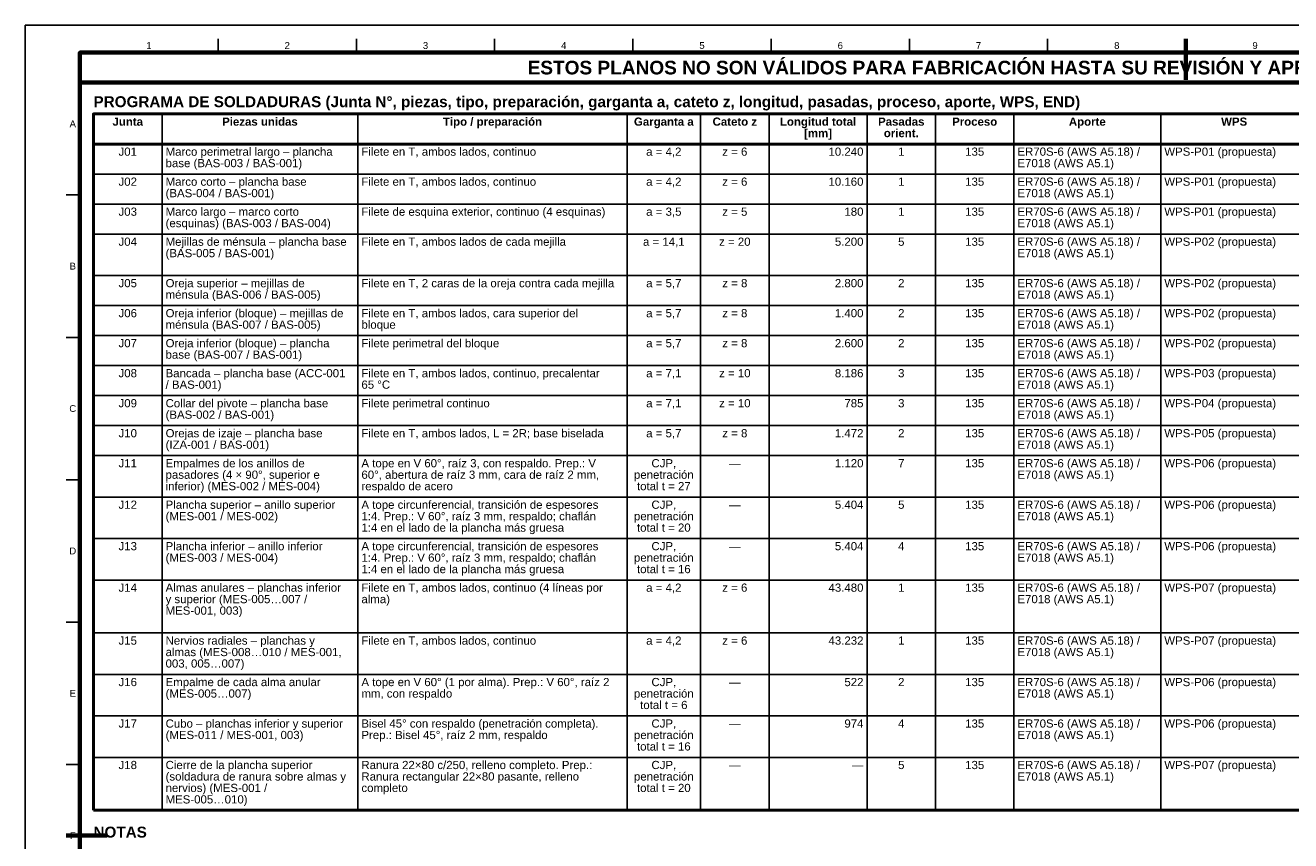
# Model space of a CAD drawing. Header units: millimetres. Extents: x 0 to 841, y 0 to 594.
# Tile 2 of 3: x 0 to 464, y 295 to 594. Entities that reach past the tile are written whole.
import ezdxf
from ezdxf.enums import TextEntityAlignment as Align

# ---------------------------------------------------------------- set-up
doc = ezdxf.new("R2010")
doc.units = ezdxf.units.MM
for name, color, linetype, lineweight in [('FINA', 7, 'CONTINUOUS', 25), ('MARCO', 7, 'CONTINUOUS', 70), ('TXT', 7, 'CONTINUOUS', 25), ('VIS', 7, 'CONTINUOUS', 50)]:
    doc.layers.add(name, color=color, linetype=linetype, lineweight=lineweight)
doc.styles.add('STD', font='LiberationSans-Regular.ttf')
doc.styles.add('STDB', font='LiberationSans-Bold.ttf')

msp = doc.modelspace()

# ---------------------------------------------------------------- linework, layer by layer
at = {"layer": 'FINA'}
for p, q in [((70.69, 584), (70.69, 589)), ((121.38, 584), (121.38, 589)), ((172.06, 584), (172.06, 589)), ((222.75, 584), (222.75, 589)), ((273.44, 584), (273.44, 589)), ((324.12, 584), (324.12, 589)), ((374.81, 584), (374.81, 589)), ((425.5, 584), (425.5, 589)), ((50.13, 561.5), (50.13, 306.3)), ((121.92, 561.5), (121.92, 306.3)), ((220.63, 561.5), (220.63, 306.3)), ((247.55, 561.5), (247.55, 306.3)), ((272.68, 561.5), (272.68, 306.3)), ((308.58, 561.5), (308.58, 306.3)), ((333.71, 561.5), (333.71, 306.3)), ((362.42, 561.5), (362.42, 306.3)), ((416.27, 561.5), (416.27, 306.3)), ((25, 550.5), (646, 550.5)), ((25, 539.5), (646, 539.5)), ((20, 531.82), (15, 531.82)), ((25, 528.5), (646, 528.5)), ((25, 517.5), (646, 517.5)), ((25, 502.3), (646, 502.3)), ((25, 491.3), (646, 491.3)), ((20, 479.64), (15, 479.64)), ((25, 480.3), (646, 480.3)), ((25, 469.3), (646, 469.3)), ((25, 458.3), (646, 458.3)), ((25, 447.3), (646, 447.3)), ((25, 436.3), (646, 436.3)), ((20, 427.45), (15, 427.45)), ((25, 421.1), (646, 421.1)), ((25, 405.9), (646, 405.9)), ((25, 390.7), (646, 390.7)), ((20, 375.27), (15, 375.27)), ((25, 371.3), (646, 371.3)), ((25, 356.1), (646, 356.1)), ((25, 340.9), (646, 340.9)), ((25, 325.7), (646, 325.7)), ((20, 323.09), (15, 323.09))]:
    msp.add_line(p, q, dxfattribs=at)
msp.add_lwpolyline([(0, 0), (841, 0), (841, 594), (0, 594)], close=True, dxfattribs=at)
at = {"layer": 'MARCO'}
for p, q in [((425.5, 589), (425.5, 574)), ((15, 297), (30, 297))]:
    msp.add_line(p, q, dxfattribs=at)
for points in [[(20, 10), (831, 10), (831, 584), (20, 584)], [(20, 573), (831, 573), (831, 584), (20, 584)]]:
    msp.add_lwpolyline(points, close=True, dxfattribs=at)
at = {"layer": 'VIS'}
for p, q in [((25, 561.5), (25, 306.3)), ((25, 306.3), (646, 306.3))]:
    msp.add_line(p, q, dxfattribs=at)
msp.add_lwpolyline([(25, 550.5), (646, 550.5), (646, 561.5), (25, 561.5)], close=True, dxfattribs=at)

# ---------------------------------------------------------------- texts
at = {"layer": 'TXT'}
for s, height, style, p in [('1', 2.5, 'STD', (45.34, 586.6)), ('2', 2.5, 'STD', (96.03, 586.6)), ('3', 2.5, 'STD', (146.72, 586.6)), ('4', 2.5, 'STD', (197.41, 586.6)), ('5', 2.5, 'STD', (248.09, 586.6)), ('6', 2.5, 'STD', (298.78, 586.6)), ('7', 2.5, 'STD', (349.47, 586.6)), ('8', 2.5, 'STD', (400.16, 586.6)), ('9', 2.5, 'STD', (450.84, 586.6)), ('ESTOS PLANOS NO SON VÁLIDOS PARA FABRICACIÓN HASTA SU REVISIÓN Y APROBACIÓN POR UN INGENIERO CALCULISTA HABILITADO.', 5, 'STDB', (425.5, 578.5)), ('A', 2.5, 'STD', (17.4, 557.91)), ('Junta', 3, 'STDB', (37.56, 558.7)), ('Piezas unidas', 3, 'STDB', (86.02, 558.7)), ('Tipo / preparación', 3, 'STDB', (171.28, 558.7)), ('Garganta a', 3, 'STDB', (234.09, 558.7)), ('Cateto z', 3, 'STDB', (260.12, 558.7)), ('Longitud total', 3, 'STDB', (290.63, 558.7)), ('Pasadas', 3, 'STDB', (321.14, 558.7)), ('Proceso', 3, 'STDB', (348.06, 558.7)), ('Aporte', 3, 'STDB', (389.34, 558.7)), ('WPS', 3, 'STDB', (443.19, 558.7)), ('[mm]', 3, 'STDB', (290.63, 554.5)), ('orient.', 3, 'STDB', (321.14, 554.5)), ('J01', 3, 'STD', (37.56, 547.7)), ('a = 4,2', 3, 'STD', (234.09, 547.7)), ('z = 6', 3, 'STD', (260.12, 547.7)), ('1', 3, 'STD', (321.14, 547.7)), ('135', 3, 'STD', (348.06, 547.7)), ('J02', 3, 'STD', (37.56, 536.7)), ('a = 4,2', 3, 'STD', (234.09, 536.7)), ('z = 6', 3, 'STD', (260.12, 536.7)), ('1', 3, 'STD', (321.14, 536.7)), ('135', 3, 'STD', (348.06, 536.7)), ('J03', 3, 'STD', (37.56, 525.7)), ('a = 3,5', 3, 'STD', (234.09, 525.7)), ('z = 5', 3, 'STD', (260.12, 525.7)), ('1', 3, 'STD', (321.14, 525.7)), ('135', 3, 'STD', (348.06, 525.7)), ('J04', 3, 'STD', (37.56, 514.7)), ('a = 14,1', 3, 'STD', (234.09, 514.7)), ('z = 20', 3, 'STD', (260.12, 514.7)), ('5', 3, 'STD', (321.14, 514.7)), ('135', 3, 'STD', (348.06, 514.7)), ('B', 2.5, 'STD', (17.4, 505.73)), ('J05', 3, 'STD', (37.56, 499.5)), ('z = 8', 3, 'STD', (260.12, 499.5)), ('2', 3, 'STD', (321.14, 499.5)), ('135', 3, 'STD', (348.06, 499.5)), ('a = 5,7', 3, 'STD', (234.09, 499.5)), ('J06', 3, 'STD', (37.56, 488.5)), ('a = 5,7', 3, 'STD', (234.09, 488.5)), ('z = 8', 3, 'STD', (260.12, 488.5)), ('2', 3, 'STD', (321.14, 488.5)), ('135', 3, 'STD', (348.06, 488.5)), ('J07', 3, 'STD', (37.56, 477.5)), ('a = 5,7', 3, 'STD', (234.09, 477.5)), ('z = 8', 3, 'STD', (260.12, 477.5)), ('2', 3, 'STD', (321.14, 477.5)), ('135', 3, 'STD', (348.06, 477.5)), ('J08', 3, 'STD', (37.56, 466.5)), ('a = 7,1', 3, 'STD', (234.09, 466.5)), ('z = 10', 3, 'STD', (260.12, 466.5)), ('3', 3, 'STD', (321.14, 466.5)), ('135', 3, 'STD', (348.06, 466.5)), ('C', 2.5, 'STD', (17.4, 453.55)), ('J09', 3, 'STD', (37.56, 455.5)), ('a = 7,1', 3, 'STD', (234.09, 455.5)), ('z = 10', 3, 'STD', (260.12, 455.5)), ('3', 3, 'STD', (321.14, 455.5)), ('135', 3, 'STD', (348.06, 455.5)), ('J10', 3, 'STD', (37.56, 444.5)), ('a = 5,7', 3, 'STD', (234.09, 444.5)), ('z = 8', 3, 'STD', (260.12, 444.5)), ('2', 3, 'STD', (321.14, 444.5)), ('135', 3, 'STD', (348.06, 444.5)), ('J11', 3, 'STD', (37.56, 433.5)), ('CJP,', 3, 'STD', (234.09, 433.5)), ('—', 3, 'STD', (260.12, 433.5)), ('7', 3, 'STD', (321.14, 433.5)), ('135', 3, 'STD', (348.06, 433.5)), ('penetración', 3, 'STD', (234.09, 429.3)), ('total t = 27', 3, 'STD', (234.09, 425.1)), ('J12', 3, 'STD', (37.56, 418.3)), ('CJP,', 3, 'STD', (234.09, 418.3)), ('—', 3, 'STD', (260.12, 418.3)), ('5', 3, 'STD', (321.14, 418.3)), ('135', 3, 'STD', (348.06, 418.3)), ('penetración', 3, 'STD', (234.09, 414.1)), ('total t = 20', 3, 'STD', (234.09, 409.9)), ('J13', 3, 'STD', (37.56, 403.1)), ('CJP,', 3, 'STD', (234.09, 403.1)), ('4', 3, 'STD', (321.14, 403.1)), ('135', 3, 'STD', (348.06, 403.1)), ('D', 2.5, 'STD', (17.4, 401.36)), ('penetración', 3, 'STD', (234.09, 398.9)), ('—', 3, 'STD', (260.12, 403.1)), ('total t = 16', 3, 'STD', (234.09, 394.7)), ('J14', 3, 'STD', (37.56, 387.9)), ('a = 4,2', 3, 'STD', (234.09, 387.9)), ('z = 6', 3, 'STD', (260.12, 387.9)), ('1', 3, 'STD', (321.14, 387.9)), ('135', 3, 'STD', (348.06, 387.9)), ('J15', 3, 'STD', (37.56, 368.5)), ('a = 4,2', 3, 'STD', (234.09, 368.5)), ('z = 6', 3, 'STD', (260.12, 368.5)), ('1', 3, 'STD', (321.14, 368.5)), ('135', 3, 'STD', (348.06, 368.5)), ('J16', 3, 'STD', (37.56, 353.3)), ('CJP,', 3, 'STD', (234.09, 353.3)), ('—', 3, 'STD', (260.12, 353.3)), ('2', 3, 'STD', (321.14, 353.3)), ('135', 3, 'STD', (348.06, 353.3)), ('E', 2.5, 'STD', (17.4, 349.18)), ('penetración', 3, 'STD', (234.09, 349.1)), ('total t = 6', 3, 'STD', (234.09, 344.9)), ('J17', 3, 'STD', (37.56, 338.1)), ('CJP,', 3, 'STD', (234.09, 338.1)), ('4', 3, 'STD', (321.14, 338.1)), ('135', 3, 'STD', (348.06, 338.1)), ('penetración', 3, 'STD', (234.09, 333.9)), ('—', 3, 'STD', (260.12, 338.1)), ('total t = 16', 3, 'STD', (234.09, 329.7)), ('J18', 3, 'STD', (37.56, 322.9)), ('penetración', 3, 'STD', (234.09, 318.7)), ('CJP,', 3, 'STD', (234.09, 322.9)), ('—', 3, 'STD', (260.12, 322.9)), ('5', 3, 'STD', (321.14, 322.9)), ('135', 3, 'STD', (348.06, 322.9)), ('total t = 20', 3, 'STD', (234.09, 314.5)), ('F', 2.5, 'STD', (17.4, 297))]:
    msp.add_text(s, height=height, dxfattribs=dict(at, style=style)).set_placement(p, align=Align.MIDDLE_CENTER)
at = {"layer": 'TXT', "style": 'STDB'}
for s, p in [('PROGRAMA DE SOLDADURAS (Junta N°, piezas, tipo, preparación, garganta a, cateto z, longitud, pasadas, proceso, aporte, WPS, END)', (25, 568)), ('NOTAS', (25, 300.3))]:
    msp.add_text(s, height=4, dxfattribs=at).set_placement(p, align=Align.TOP_LEFT)
at = {"layer": 'TXT', "style": 'STD'}
for s, p in [('Marco perimetral largo – plancha', (51.43, 547.7)), ('Filete en T, ambos lados, continuo', (123.22, 547.7)), ('ER70S-6 (AWS A5.18) /', (363.72, 547.7)), ('WPS-P01 (propuesta)', (417.57, 547.7)), ('base (BAS-003 / BAS-001)', (51.43, 543.5)), ('E7018 (AWS A5.1)', (363.72, 543.5)), ('Marco corto – plancha base', (51.43, 536.7)), ('Filete en T, ambos lados, continuo', (123.22, 536.7)), ('ER70S-6 (AWS A5.18) /', (363.72, 536.7)), ('WPS-P01 (propuesta)', (417.57, 536.7)), ('(BAS-004 / BAS-001)', (51.43, 532.5)), ('E7018 (AWS A5.1)', (363.72, 532.5)), ('Marco largo – marco corto', (51.43, 525.7)), ('Filete de esquina exterior, continuo (4 esquinas)', (123.22, 525.7)), ('ER70S-6 (AWS A5.18) /', (363.72, 525.7)), ('WPS-P01 (propuesta)', (417.57, 525.7)), ('(esquinas) (BAS-003 / BAS-004)', (51.43, 521.5)), ('E7018 (AWS A5.1)', (363.72, 521.5)), ('Mejillas de ménsula – plancha base', (51.43, 514.7)), ('Filete en T, ambos lados de cada mejilla', (123.22, 514.7)), ('ER70S-6 (AWS A5.18) /', (363.72, 514.7)), ('WPS-P02 (propuesta)', (417.57, 514.7)), ('(BAS-005 / BAS-001)', (51.43, 510.5)), ('E7018 (AWS A5.1)', (363.72, 510.5)), ('Oreja superior – mejillas de', (51.43, 499.5)), ('Filete en T, 2 caras de la oreja contra cada mejilla', (123.22, 499.5)), ('ER70S-6 (AWS A5.18) /', (363.72, 499.5)), ('WPS-P02 (propuesta)', (417.57, 499.5)), ('ménsula (BAS-006 / BAS-005)', (51.43, 495.3)), ('E7018 (AWS A5.1)', (363.72, 495.3)), ('Oreja inferior (bloque) – mejillas de', (51.43, 488.5)), ('Filete en T, ambos lados, cara superior del', (123.22, 488.5)), ('ER70S-6 (AWS A5.18) /', (363.72, 488.5)), ('WPS-P02 (propuesta)', (417.57, 488.5)), ('ménsula (BAS-007 / BAS-005)', (51.43, 484.3)), ('bloque', (123.22, 484.3)), ('E7018 (AWS A5.1)', (363.72, 484.3)), ('Oreja inferior (bloque) – plancha', (51.43, 477.5)), ('Filete perimetral del bloque', (123.22, 477.5)), ('ER70S-6 (AWS A5.18) /', (363.72, 477.5)), ('WPS-P02 (propuesta)', (417.57, 477.5)), ('base (BAS-007 / BAS-001)', (51.43, 473.3)), ('E7018 (AWS A5.1)', (363.72, 473.3)), ('/ BAS-001)', (51.43, 462.3)), ('Bancada – plancha base (ACC-001', (51.43, 466.5)), ('65 °C', (123.22, 462.3)), ('Filete en T, ambos lados, continuo, precalentar', (123.22, 466.5)), ('ER70S-6 (AWS A5.18) /', (363.72, 466.5)), ('E7018 (AWS A5.1)', (363.72, 462.3)), ('WPS-P03 (propuesta)', (417.57, 466.5)), ('Collar del pivote – plancha base', (51.43, 455.5)), ('Filete perimetral continuo', (123.22, 455.5)), ('ER70S-6 (AWS A5.18) /', (363.72, 455.5)), ('WPS-P04 (propuesta)', (417.57, 455.5)), ('(BAS-002 / BAS-001)', (51.43, 451.3)), ('E7018 (AWS A5.1)', (363.72, 451.3)), ('Orejas de izaje – plancha base', (51.43, 444.5)), ('Filete en T, ambos lados, L = 2R; base biselada', (123.22, 444.5)), ('ER70S-6 (AWS A5.18) /', (363.72, 444.5)), ('WPS-P05 (propuesta)', (417.57, 444.5)), ('(IZA-001 / BAS-001)', (51.43, 440.3)), ('E7018 (AWS A5.1)', (363.72, 440.3)), ('Empalmes de los anillos de', (51.43, 433.5)), ('A tope en V 60°, raíz 3, con respaldo. Prep.: V', (123.22, 433.5)), ('ER70S-6 (AWS A5.18) /', (363.72, 433.5)), ('WPS-P06 (propuesta)', (417.57, 433.5)), ('inferior) (MES-002 / MES-004)', (51.43, 425.1)), ('pasadores (4 × 90°, superior e', (51.43, 429.3)), ('60°, abertura de raíz 3 mm, cara de raíz 2 mm,', (123.22, 429.3)), ('respaldo de acero', (123.22, 425.1)), ('E7018 (AWS A5.1)', (363.72, 429.3)), ('Plancha superior – anillo superior', (51.43, 418.3)), ('A tope circunferencial, transición de espesores', (123.22, 418.3)), ('ER70S-6 (AWS A5.18) /', (363.72, 418.3)), ('WPS-P06 (propuesta)', (417.57, 418.3)), ('(MES-001 / MES-002)', (51.43, 414.1)), ('1:4. Prep.: V 60°, raíz 3 mm, respaldo; chaflán', (123.22, 414.1)), ('E7018 (AWS A5.1)', (363.72, 414.1)), ('1:4 en el lado de la plancha más gruesa', (123.22, 409.9)), ('Plancha inferior – anillo inferior', (51.43, 403.1)), ('A tope circunferencial, transición de espesores', (123.22, 403.1)), ('ER70S-6 (AWS A5.18) /', (363.72, 403.1)), ('WPS-P06 (propuesta)', (417.57, 403.1)), ('(MES-003 / MES-004)', (51.43, 398.9)), ('1:4. Prep.: V 60°, raíz 3 mm, respaldo; chaflán', (123.22, 398.9)), ('E7018 (AWS A5.1)', (363.72, 398.9)), ('1:4 en el lado de la plancha más gruesa', (123.22, 394.7)), ('Almas anulares – planchas inferior', (51.43, 387.9)), ('Filete en T, ambos lados, continuo (4 líneas por', (123.22, 387.9)), ('ER70S-6 (AWS A5.18) /', (363.72, 387.9)), ('WPS-P07 (propuesta)', (417.57, 387.9)), ('y superior (MES-005…007 /', (51.43, 383.7)), ('alma)', (123.22, 383.7)), ('E7018 (AWS A5.1)', (363.72, 383.7)), ('MES-001, 003)', (51.43, 379.5)), ('Nervios radiales – planchas y', (51.43, 368.5)), ('Filete en T, ambos lados, continuo', (123.22, 368.5)), ('ER70S-6 (AWS A5.18) /', (363.72, 368.5)), ('WPS-P07 (propuesta)', (417.57, 368.5)), ('003, 005…007)', (51.43, 360.1)), ('almas (MES-008…010 / MES-001,', (51.43, 364.3)), ('E7018 (AWS A5.1)', (363.72, 364.3)), ('Empalme de cada alma anular', (51.43, 353.3)), ('A tope en V 60° (1 por alma). Prep.: V 60°, raíz 2', (123.22, 353.3)), ('ER70S-6 (AWS A5.18) /', (363.72, 353.3)), ('WPS-P06 (propuesta)', (417.57, 353.3)), ('(MES-005…007)', (51.43, 349.1)), ('mm, con respaldo', (123.22, 349.1)), ('E7018 (AWS A5.1)', (363.72, 349.1)), ('Cubo – planchas inferior y superior', (51.43, 338.1)), ('Bisel 45° con respaldo (penetración completa).', (123.22, 338.1)), ('ER70S-6 (AWS A5.18) /', (363.72, 338.1)), ('WPS-P06 (propuesta)', (417.57, 338.1)), ('(MES-011 / MES-001, 003)', (51.43, 333.9)), ('Prep.: Bisel 45°, raíz 2 mm, respaldo', (123.22, 333.9)), ('E7018 (AWS A5.1)', (363.72, 333.9)), ('ER70S-6 (AWS A5.18) /', (363.72, 322.9)), ('WPS-P07 (propuesta)', (417.57, 322.9)), ('Cierre de la plancha superior', (51.43, 322.9)), ('(soldadura de ranura sobre almas y', (51.43, 318.7)), ('Ranura 22×80 c/250, relleno completo. Prep.:', (123.22, 322.9)), ('Ranura rectangular 22×80 pasante, relleno', (123.22, 318.7)), ('E7018 (AWS A5.1)', (363.72, 318.7)), ('nervios) (MES-001 /', (51.43, 314.5)), ('completo', (123.22, 314.5)), ('MES-005…010)', (51.43, 310.3))]:
    msp.add_text(s, height=3, dxfattribs=at).set_placement(p, align=Align.MIDDLE_LEFT)
for s, p in [('10.240', (307.28, 547.7)), ('10.160', (307.28, 536.7)), ('180', (307.28, 525.7)), ('5.200', (307.28, 514.7)), ('2.800', (307.28, 499.5)), ('1.400', (307.28, 488.5)), ('2.600', (307.28, 477.5)), ('8.186', (307.28, 466.5)), ('785', (307.28, 455.5)), ('1.472', (307.28, 444.5)), ('1.120', (307.28, 433.5)), ('5.404', (307.28, 418.3)), ('5.404', (307.28, 403.1)), ('43.480', (307.28, 387.9)), ('43.232', (307.28, 368.5)), ('522', (307.28, 353.3)), ('974', (307.28, 338.1)), ('—', (307.28, 322.9))]:
    msp.add_text(s, height=3, dxfattribs=at).set_placement(p, align=Align.MIDDLE_RIGHT)

doc.saveas('drawing.dxf')
